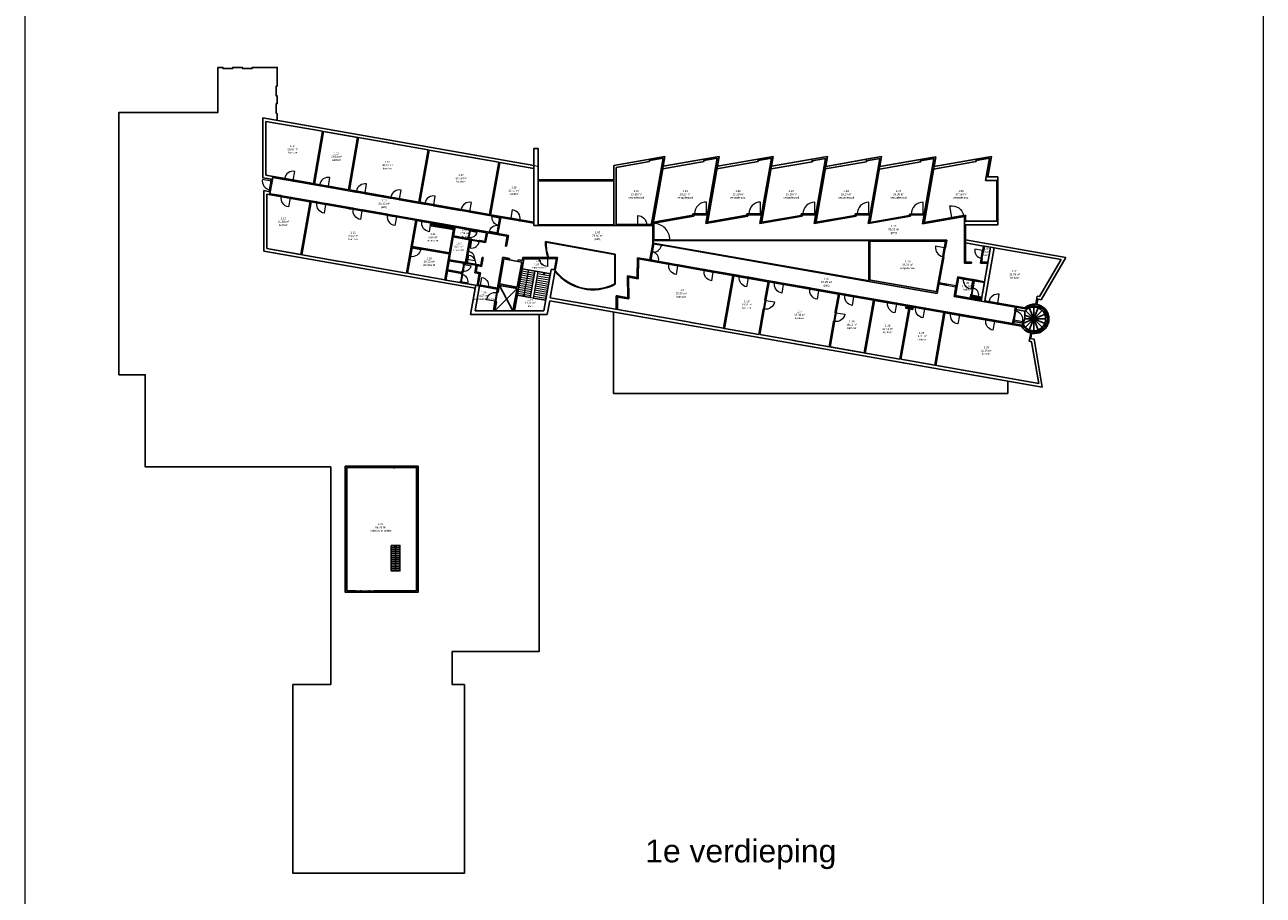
# Model space of a CAD drawing. Header units: inches. Extents: x 15 to 546804, y -66 to 267312.
# Tile 22 of 256: x 214980 to 340980, y 91344 to 179894. Entities that reach past the tile are written whole.
import ezdxf

# ---------------------------------------------------------------- set-up
doc = ezdxf.new("R2010")
doc.units = ezdxf.units.IN
doc.header["$MEASUREMENT"] = 0
doc.linetypes.add('DASHED', pattern=[0.75, 0.5, -0.25])
doc.layers.add('Contour lijnen_2', color=7, linetype='Continuous', lineweight=9)
doc.layers.add('HVA - Contour lijnen', color=7, linetype='Continuous', lineweight=9)
doc.layers.add('LAYER20', color=7, linetype='Continuous')
doc.styles.get("Standard").update_dxf_attribs({"font": 'arial.ttf'})

# ---------------------------------------------------------------- blocks, each defined once
blk = doc.blocks.new('*U3')
at = {"color": 7}
blk.add_lwpolyline([(0, 0), (0, 700, -0.414214), (700, 0, -0.667023)], format="xyb", dxfattribs=at)
blk = doc.blocks.new('*U4')
for points in [[(0, 0), (50, 0), (50, 100), (0, 100)], [(50, 60), (850, 60), (850, 100), (50, 100)], [(850, 0), (900, 0), (900, 100), (850, 100)]]:
    blk.add_lwpolyline(points, close=True)
at = {"layer": 'Contour lijnen_2', "xscale": 1.142857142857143, "yscale": 1.142857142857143, "zscale": 1.142857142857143}
blk.add_blockref('*U3', (50, 100), dxfattribs=at)
blk = doc.blocks.new('*U271')
for points in [[(0, 0), (50, 0), (50, 100), (0, 100)], [(50, 60), (850, 60), (850, 100), (50, 100)], [(850, 0), (900, 0), (900, 100), (850, 100)]]:
    blk.add_lwpolyline(points, close=True)
at = {"layer": 'Contour lijnen_2', "xscale": 1.142857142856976, "yscale": 1.142857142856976, "zscale": 1.142857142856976}
blk.add_blockref('*U3', (50, 100), dxfattribs=at)
blk = doc.blocks.new('*U272')
for points in [[(0, 0), (50, 0), (50, 100), (0, 100)], [(50, 60), (750, 60), (750, 100), (50, 100)], [(750, 0), (800, 0), (800, 100), (750, 100)]]:
    blk.add_lwpolyline(points, close=True)
at = {"layer": 'Contour lijnen_2'}
blk.add_blockref('*U3', (50, 100), dxfattribs=at)
blk = doc.blocks.new('*U273')
for points in [[(0, 0), (50, 0), (50, 100), (0, 100)], [(50, 60), (750, 60), (750, 100), (50, 100)], [(750, 0), (800, 0), (800, 100), (750, 100)]]:
    blk.add_lwpolyline(points, close=True)
at = {"layer": 'Contour lijnen_2'}
blk.add_blockref('*U3', (50, 100), dxfattribs=at)
blk = doc.blocks.new('*U274')
for points in [[(0, 0), (50, 0), (50, 100), (0, 100)], [(50, 60), (750, 60), (750, 100), (50, 100)], [(750, 0), (800, 0), (800, 100), (750, 100)]]:
    blk.add_lwpolyline(points, close=True)
at = {"layer": 'Contour lijnen_2'}
blk.add_blockref('*U3', (50, 100), dxfattribs=at)
blk = doc.blocks.new('*U232')
for points in [[(0, 0), (50, 0), (50, 100), (0, 100)], [(50, 60), (850, 60), (850, 100), (50, 100)], [(850, 0), (900, 0), (900, 100), (850, 100)]]:
    blk.add_lwpolyline(points, close=True)
at = {"layer": 'Contour lijnen_2', "xscale": 1.142857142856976, "yscale": 1.142857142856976, "zscale": 1.142857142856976}
blk.add_blockref('*U3', (50, 100), dxfattribs=at)
blk = doc.blocks.new('*U233')
for points in [[(0, 0), (50, 0), (50, 100), (0, 100)], [(50, 60), (750, 60), (750, 100), (50, 100)], [(750, 0), (800, 0), (800, 100), (750, 100)]]:
    blk.add_lwpolyline(points, close=True)
at = {"layer": 'Contour lijnen_2'}
blk.add_blockref('*U3', (50, 100), dxfattribs=at)
blk = doc.blocks.new('*U234')
for points in [[(0, 0), (50, 0), (50, 100), (0, 100)], [(50, 60), (750, 60), (750, 100), (50, 100)], [(750, 0), (800, 0), (800, 100), (750, 100)]]:
    blk.add_lwpolyline(points, close=True)
at = {"layer": 'Contour lijnen_2'}
blk.add_blockref('*U3', (50, 100), dxfattribs=at)
blk = doc.blocks.new('*U235')
for points in [[(0, 0), (50, 0), (50, 100), (0, 100)], [(50, 60), (750, 60), (750, 100), (50, 100)], [(750, 0), (800, 0), (800, 100), (750, 100)]]:
    blk.add_lwpolyline(points, close=True)
at = {"layer": 'Contour lijnen_2'}
blk.add_blockref('*U3', (50, 100), dxfattribs=at)
blk = doc.blocks.new('*U5')
for points in [[(0, 0), (50, 0), (50, 100), (0, 100)], [(50, 60), (950, 60), (950, 100), (50, 100)], [(950, 0), (1000, 0), (1000, 100), (950, 100)]]:
    blk.add_lwpolyline(points, close=True)
at = {"layer": 'Contour lijnen_2', "xscale": 1.285714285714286, "yscale": 1.285714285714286, "zscale": 1.285714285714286}
blk.add_blockref('*U3', (50, 100), dxfattribs=at)
blk = doc.blocks.new('*U217')
for points in [[(0, 0), (50, 0), (50, 100), (0, 100)], [(50, 60), (1250, 60), (1250, 100), (50, 100)], [(1250, 0), (1300, 0), (1300, 100), (1250, 100)]]:
    blk.add_lwpolyline(points, close=True)
at = {"layer": 'Contour lijnen_2', "xscale": 1.714285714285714, "yscale": 1.714285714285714, "zscale": 1.714285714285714}
blk.add_blockref('*U3', (50, 100), dxfattribs=at)
blk = doc.blocks.new('*U219')
for points in [[(0, 0), (50, 0), (50, 100), (0, 100)], [(50, 60), (1250, 60), (1250, 100), (50, 100)], [(1250, 0), (1300, 0), (1300, 100), (1250, 100)]]:
    blk.add_lwpolyline(points, close=True)
at = {"layer": 'Contour lijnen_2', "xscale": 1.714285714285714, "yscale": 1.714285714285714, "zscale": 1.714285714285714}
blk.add_blockref('*U3', (50, 100), dxfattribs=at)
blk = doc.blocks.new('*U220')
for points in [[(0, 0), (50, 0), (50, 100), (0, 100)], [(50, 60), (1250, 60), (1250, 100), (50, 100)], [(1250, 0), (1300, 0), (1300, 100), (1250, 100)]]:
    blk.add_lwpolyline(points, close=True)
at = {"layer": 'Contour lijnen_2', "xscale": 1.714285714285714, "yscale": 1.714285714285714, "zscale": 1.714285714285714}
blk.add_blockref('*U3', (50, 100), dxfattribs=at)
blk = doc.blocks.new('*U221')
for points in [[(0, 0), (50, 0), (50, 100), (0, 100)], [(50, 60), (1250, 60), (1250, 100), (50, 100)], [(1250, 0), (1300, 0), (1300, 100), (1250, 100)]]:
    blk.add_lwpolyline(points, close=True)
at = {"layer": 'Contour lijnen_2', "xscale": 1.714285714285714, "yscale": 1.714285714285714, "zscale": 1.714285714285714}
blk.add_blockref('*U3', (50, 100), dxfattribs=at)
blk = doc.blocks.new('*U222')
for points in [[(0, 0), (50, 0), (50, 100), (0, 100)], [(50, 60), (1250, 60), (1250, 100), (50, 100)], [(1250, 0), (1300, 0), (1300, 100), (1250, 100)]]:
    blk.add_lwpolyline(points, close=True)
at = {"layer": 'Contour lijnen_2', "xscale": 1.714285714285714, "yscale": 1.714285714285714, "zscale": 1.714285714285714}
blk.add_blockref('*U3', (50, 100), dxfattribs=at)
blk = doc.blocks.new('*U249')
for points in [[(0, 0), (50, 0), (50, 100), (0, 100)], [(50, 60), (1611, 60), (1611, 100), (50, 100)], [(1611, 0), (1661, 0), (1661, 100), (1611, 100)]]:
    blk.add_lwpolyline(points, close=True)
at = {"layer": 'Contour lijnen_2', "color": 7}
blk.add_lwpolyline([(1611, 100), (1611, 881, 0.4142136), (831, 100, 0.4142136), (50, 881), (50, 100)], format="xyb", dxfattribs=at)
blk = doc.blocks.new('*U117')
for points in [[(0, 0), (50, 0), (50, 100), (0, 100)], [(50, 60), (950, 60), (950, 100), (50, 100)], [(950, 0), (1000, 0), (1000, 100), (950, 100)]]:
    blk.add_lwpolyline(points, close=True)
at = {"layer": 'Contour lijnen_2', "xscale": 1.285714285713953, "yscale": 1.285714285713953, "zscale": 1.285714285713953}
blk.add_blockref('*U3', (50, 100), dxfattribs=at)
blk = doc.blocks.new('*U118')
for points in [[(0, 0), (50, 0), (50, 100), (0, 100)], [(50, 60), (950, 60), (950, 100), (50, 100)], [(950, 0), (1000, 0), (1000, 100), (950, 100)]]:
    blk.add_lwpolyline(points, close=True)
at = {"layer": 'Contour lijnen_2', "xscale": 1.285714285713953, "yscale": 1.285714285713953, "zscale": 1.285714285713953}
blk.add_blockref('*U3', (50, 100), dxfattribs=at)
blk = doc.blocks.new('*U120')
for points in [[(0, 0), (50, 0), (50, 100), (0, 100)], [(50, 60), (750, 60), (750, 100), (50, 100)], [(750, 0), (800, 0), (800, 100), (750, 100)]]:
    blk.add_lwpolyline(points, close=True)
at = {"layer": 'Contour lijnen_2'}
blk.add_blockref('*U3', (50, 100), dxfattribs=at)
blk = doc.blocks.new('*U111')
for points in [[(0, 0), (50, 0), (50, 100), (0, 100)], [(50, 60), (1650, 60), (1650, 100), (50, 100)], [(1650, 0), (1700, 0), (1700, 100), (1650, 100)]]:
    blk.add_lwpolyline(points, close=True)
at = {"layer": 'Contour lijnen_2', "color": 7}
blk.add_lwpolyline([(1650, 100), (1650, 900, 0.4142136), (850, 100, 0.4142136), (50, 900), (50, 100)], format="xyb", dxfattribs=at)
blk = doc.blocks.new('*U113')
for points in [[(0, 4), (50, 4), (50, 104), (0, 104)], [(50, 64), (1687, 64), (1687, 104), (50, 104)], [(1687, 4), (1737, 4), (1737, 104), (1687, 104)]]:
    blk.add_lwpolyline(points, close=True)
at = {"layer": 'Contour lijnen_2', "xscale": 2.338265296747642, "yscale": 2.338265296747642, "zscale": 2.338265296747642}
blk.add_blockref('*U3', (50, 104), dxfattribs=at)
blk = doc.blocks.new('*U115')
for points in [[(0, 0), (50, 0), (50, 100), (0, 100)], [(50, 60), (1250, 60), (1250, 100), (50, 100)], [(1250, 0), (1300, 0), (1300, 100), (1250, 100)]]:
    blk.add_lwpolyline(points, close=True)
at = {"layer": 'Contour lijnen_2', "xscale": 1.714285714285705, "yscale": 1.714285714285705, "zscale": 1.714285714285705}
blk.add_blockref('*U3', (50, 100), dxfattribs=at)
blk = doc.blocks.new('*U116')
for points in [[(0, 0), (50, 0), (50, 100), (0, 100)], [(50, 60), (867, 60), (867, 100), (50, 100)], [(867, 0), (917, 0), (917, 100), (867, 100)]]:
    blk.add_lwpolyline(points, close=True)
at = {"layer": 'Contour lijnen_2', "xscale": 1.167688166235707, "yscale": 1.167688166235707, "zscale": 1.167688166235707}
blk.add_blockref('*U3', (50, 100), dxfattribs=at)
blk = doc.blocks.new('*U126')
for points in [[(0, 0), (50, 0), (50, 100), (0, 100)], [(50, 60), (950, 60), (950, 100), (50, 100)], [(950, 0), (1000, 0), (1000, 100), (950, 100)]]:
    blk.add_lwpolyline(points, close=True)
at = {"layer": 'Contour lijnen_2', "xscale": 1.285714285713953, "yscale": 1.285714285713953, "zscale": 1.285714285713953}
blk.add_blockref('*U3', (50, 100), dxfattribs=at)
blk = doc.blocks.new('*U86')
at = {"linetype": 'DASHED'}
blk.add_lwpolyline([(0, 0), (900, 0), (900, 100), (0, 100)], close=True, dxfattribs=at)
blk = doc.blocks.new('*U96')
at = {"linetype": 'DASHED'}
blk.add_lwpolyline([(0, 0), (900, 0), (900, 100), (0, 100)], close=True, dxfattribs=at)
blk = doc.blocks.new('*U97')
at = {"linetype": 'DASHED'}
blk.add_lwpolyline([(0, 0), (1000, 0), (1000, 100), (0, 100)], close=True, dxfattribs=at)

msp = doc.modelspace()

# ---------------------------------------------------------------- linework, layer by layer
for p, q in [((266768, 165588), (239213, 170423)), ((239213, 170423), (239213, 164331)), ((240671, 170881), (240671, 170167)), ((239513, 170066), (239513, 164583)), ((239513, 170066), (245275, 169055)), ((244342, 163736), (245275, 169055)), ((244440, 163719), (245374, 169038)), ((245374, 169038), (252416, 167802)), ((248846, 168428), (247912, 163110)), ((248944, 168411), (248011, 163092)), ((252416, 167802), (252515, 167785)), ((252515, 167785), (256011, 167171)), ((256011, 167171), (255078, 161852)), ((256110, 167154), (255176, 161835)), ((256110, 167154), (259606, 166540)), ((259705, 166523), (263201, 165909)), ((267218, 167319), (266768, 167319)), ((266768, 167319), (266768, 165209)), ((267218, 159477), (267218, 167319)), ((267218, 167319), (267218, 164029)), ((274908, 165592), (280108, 166501)), ((280108, 166501), (279933, 165503)), ((284050, 166223), (285619, 166497)), ((285619, 166497), (284427, 159704)), ((289561, 166218), (291129, 166492)), ((291129, 166492), (289937, 159699)), ((295071, 166212), (296640, 166487)), ((296640, 166487), (295448, 159694)), ((300582, 166207), (302151, 166481)), ((302151, 166481), (300959, 159689)), ((306093, 166202), (307662, 166476)), ((307662, 166476), (306470, 159684)), ((311747, 166218), (313319, 166493)), ((313319, 166493), (312951, 164414)), ((263201, 165909), (262268, 160591)), ((263300, 165892), (262367, 160573)), ((263300, 165892), (266768, 165284)), ((266768, 165209), (266768, 165107)), ((266768, 165107), (266768, 159801)), ((274908, 159477), (274908, 165592)), ((275158, 165382), (278547, 165974)), ((275158, 159477), (275158, 165382)), ((278547, 165972), (278504, 166218)), ((278530, 166073), (279923, 166316)), ((278547, 165974), (278530, 166073)), ((279923, 166316), (278723, 159477)), ((279887, 165241), (278875, 159477)), ((279887, 165241), (284093, 165976)), ((279933, 165503), (279887, 165241)), ((279933, 165503), (284050, 166223)), ((284093, 165976), (284050, 166223)), ((284076, 166075), (285434, 166312)), ((284093, 165976), (284076, 166075)), ((285434, 166312), (284270, 159677)), ((285397, 165236), (289604, 165971)), ((285443, 165498), (289561, 166218)), ((289604, 165971), (289561, 166218)), ((289586, 166070), (290945, 166307)), ((289604, 165971), (289586, 166070)), ((290945, 166307), (289780, 159672)), ((290908, 165231), (295114, 165966)), ((290954, 165493), (295071, 166212)), ((295114, 165966), (295071, 166212)), ((295097, 166065), (296455, 166302)), ((295114, 165966), (295097, 166065)), ((296455, 166302), (295291, 159666)), ((296419, 165226), (300625, 165961)), ((296465, 165488), (300582, 166207)), ((300625, 165961), (300582, 166207)), ((300608, 166059), (301966, 166297)), ((300625, 165961), (300608, 166059)), ((301966, 166297), (300975, 160648)), ((301930, 165221), (306136, 165956)), ((301975, 165482), (306093, 166202)), ((306136, 165956), (306093, 166202)), ((306119, 166054), (307477, 166292)), ((306136, 165956), (306119, 166054)), ((307477, 166292), (306312, 159656)), ((307440, 165211), (311790, 165972)), ((307485, 165473), (311747, 166218)), ((311790, 165972), (311747, 166218)), ((311772, 166070), (313131, 166308)), ((311790, 165972), (311772, 166070)), ((313131, 166308), (312733, 164044)), ((239213, 164331), (240178, 164162)), ((239513, 164583), (240230, 164458)), ((239859, 162924), (240079, 164179)), ((239923, 162709), (240213, 164359)), ((240154, 164027), (240056, 164044)), ((240213, 164359), (240230, 164458)), ((240213, 164359), (241341, 164161)), ((240230, 164458), (241358, 164260)), ((241358, 164260), (241341, 164161)), ((242343, 164087), (242326, 163988)), ((242326, 163988), (244963, 163526)), ((242343, 164087), (244342, 163736)), ((267218, 164129), (274908, 164129)), ((267218, 164029), (274908, 164029)), ((313893, 164044), (312733, 164044)), ((312951, 164414), (312798, 164414)), ((313993, 164414), (312951, 164414)), ((313893, 159914), (313893, 164044)), ((313893, 164044), (313993, 164044)), ((313993, 164044), (313993, 164414)), ((313993, 159914), (313993, 164044)), ((239302, 156869), (239302, 163021)), ((239302, 163021), (239958, 162906)), ((239602, 157121), (239602, 162664)), ((239602, 162664), (239906, 162611)), ((239981, 163042), (239883, 163059)), ((239923, 162709), (239906, 162611)), ((241034, 162413), (239906, 162611)), ((241052, 162511), (239923, 162709)), ((244440, 163719), (244981, 163624)), ((244981, 163624), (244963, 163526)), ((245914, 163460), (245897, 163362)), ((245897, 163362), (248651, 162878)), ((245914, 163460), (247912, 163110)), ((248011, 163092), (248668, 162977)), ((248668, 162977), (248651, 162878)), ((249653, 162804), (249636, 162706)), ((249636, 162706), (252159, 162263)), ((249653, 162804), (251483, 162483)), ((241052, 162511), (241034, 162413)), ((242037, 162339), (242019, 162240)), ((244018, 161889), (242019, 162240)), ((244674, 161876), (242037, 162339)), ((243074, 156511), (244018, 161889)), ((243173, 156494), (244116, 161872)), ((244657, 161777), (244116, 161872)), ((244674, 161876), (244657, 161777)), ((245659, 161703), (245641, 161604)), ((247933, 161202), (245641, 161604)), ((248362, 161229), (245659, 161703)), ((251483, 162483), (251581, 162466)), ((251581, 162466), (252177, 162361)), ((252177, 162361), (252159, 162263)), ((253162, 162189), (253144, 162090)), ((253144, 162090), (255628, 161654)), ((253162, 162189), (255078, 161852)), ((255176, 161835), (255645, 161753)), ((255645, 161753), (255628, 161654)), ((256630, 161580), (256613, 161481)), ((256613, 161481), (259312, 161008)), ((256630, 161580), (259329, 161106)), ((247933, 161202), (248032, 161185)), ((248032, 161185), (248344, 161130)), ((248362, 161229), (248344, 161130)), ((249347, 161056), (249329, 160957)), ((249329, 160957), (251853, 160515)), ((251870, 160613), (249347, 161056)), ((251870, 160613), (251853, 160515)), ((252855, 160440), (252838, 160342)), ((252838, 160342), (254764, 160004)), ((263024, 158670), (252855, 160440)), ((258673, 161221), (258772, 161204)), ((258772, 161204), (259329, 161106)), ((259329, 161106), (259312, 161008)), ((260314, 160933), (260297, 160835)), ((260297, 160835), (264382, 160118)), ((260314, 160933), (262268, 160591)), ((262367, 160573), (264399, 160217)), ((263025, 158674), (263311, 160306)), ((263123, 158656), (263410, 160289)), ((264399, 160217), (264382, 160118)), ((265384, 160044), (265367, 159945)), ((265384, 160044), (266768, 159801)), ((278916, 159709), (283040, 160430)), ((278934, 159814), (282940, 160514)), ((283082, 160663), (282940, 160663)), ((282940, 160663), (282940, 160514)), ((283082, 160563), (283040, 160563)), ((283040, 160563), (283040, 160430)), ((283040, 160563), (283082, 160563)), ((283082, 160563), (283082, 160663)), ((284270, 159677), (288550, 160425)), ((284443, 160663), (284382, 160663)), ((284382, 160563), (284382, 160663)), ((284425, 160563), (284382, 160563)), ((284382, 160563), (284425, 160563)), ((284445, 159809), (288450, 160509)), ((288593, 160658), (288450, 160658)), ((288450, 160658), (288450, 160509)), ((288593, 160558), (288550, 160558)), ((288550, 160558), (288550, 160425)), ((288593, 160558), (288593, 160658)), ((289953, 160658), (289893, 160658)), ((289893, 160558), (289893, 160658)), ((289936, 160558), (289893, 160558)), ((289937, 159699), (294061, 160420)), ((289956, 159804), (293961, 160504)), ((294104, 160653), (293961, 160653)), ((293961, 160653), (293961, 160504)), ((294104, 160553), (294061, 160553)), ((294061, 160553), (294061, 160420)), ((294104, 160553), (294104, 160653)), ((295291, 159666), (299572, 160415)), ((295464, 160653), (295404, 160653)), ((295404, 160553), (295404, 160653)), ((295447, 160553), (295404, 160553)), ((295467, 159799), (299472, 160499)), ((299615, 160648), (299472, 160648)), ((299472, 160648), (299472, 160499)), ((299615, 160548), (299572, 160548)), ((299572, 160548), (299572, 160415)), ((299615, 160548), (299615, 160648)), ((300957, 160548), (300802, 159661)), ((300802, 159661), (300957, 160548)), ((300802, 159661), (305082, 160410)), ((300975, 160648), (300915, 160648)), ((300915, 160548), (300915, 160648)), ((300957, 160548), (300915, 160548)), ((300977, 159793), (304982, 160494)), ((305125, 160643), (304982, 160643)), ((304982, 160643), (304982, 160494)), ((305125, 160543), (305082, 160543)), ((305082, 160543), (305082, 160410)), ((305125, 160543), (305125, 160643)), ((306486, 160643), (306425, 160643)), ((306425, 160543), (306425, 160643)), ((306468, 160543), (306425, 160543)), ((306470, 159684), (310593, 160404)), ((306488, 159788), (310693, 160523)), ((310593, 157704), (310593, 160404)), ((310593, 160404), (310593, 159914)), ((310693, 159914), (310693, 160523)), ((254764, 160004), (254292, 157315)), ((254862, 159986), (254399, 157347)), ((254862, 159986), (255331, 159904)), ((255347, 159995), (255330, 159896)), ((256332, 159822), (256315, 159724)), ((256316, 159731), (256389, 159719)), ((256389, 159719), (256341, 159448)), ((256341, 159448), (258607, 159050)), ((256487, 159701), (256457, 159529)), ((256457, 159529), (256903, 159628)), ((256457, 159529), (256872, 159456)), ((256487, 159701), (256903, 159628)), ((256487, 159701), (256872, 159456)), ((256903, 159628), (256872, 159456)), ((257001, 159611), (256971, 159439)), ((256971, 159439), (258005, 159257)), ((256971, 159439), (258035, 159430)), ((257001, 159611), (258035, 159430)), ((257001, 159611), (258005, 159257)), ((257711, 153943), (258607, 159050)), ((258035, 159430), (258005, 159257)), ((258134, 159412), (258103, 159240)), ((258103, 159240), (258654, 159321)), ((258103, 159240), (258624, 159149)), ((258134, 159412), (258654, 159321)), ((258134, 159412), (258624, 159149)), ((258596, 158408), (258753, 159304)), ((258753, 159304), (258596, 158408)), ((258624, 159149), (258654, 159321)), ((258753, 159304), (260211, 159048)), ((260201, 158994), (260211, 159048)), ((260300, 158977), (260201, 158994)), ((260300, 158977), (260309, 159031)), ((260309, 159031), (261944, 158744)), ((265367, 159945), (266768, 159700)), ((266768, 159801), (266768, 159696)), ((266768, 159696), (266768, 159477)), ((267218, 159477), (266768, 159477)), ((267218, 159527), (274908, 159527)), ((267218, 159477), (274908, 159477)), ((274908, 159477), (275158, 159477)), ((275158, 159577), (277291, 159577)), ((275158, 159477), (277291, 159477)), ((277291, 159577), (277291, 159477)), ((278291, 159577), (278741, 159577)), ((278291, 159577), (278291, 159477)), ((278291, 159477), (278875, 159477)), ((278875, 159477), (278868, 157983)), ((278976, 159720), (278968, 157983)), ((289780, 159672), (289937, 159699)), ((306312, 159656), (306470, 159684)), ((310593, 159914), (313893, 159914)), ((310593, 159544), (313993, 159544)), ((310693, 157704), (310693, 159544)), ((313893, 159914), (313993, 159914)), ((313993, 159914), (313993, 159544)), ((258172, 155994), (258578, 158309)), ((258578, 158309), (260213, 158022)), ((258596, 158408), (260053, 158152)), ((260213, 158022), (260018, 156909)), ((260053, 158152), (260063, 158206)), ((260161, 158189), (260063, 158206)), ((260312, 158005), (260116, 156892)), ((260152, 158134), (260161, 158189)), ((260152, 158134), (260398, 158091)), ((260312, 158005), (260381, 157993)), ((260398, 158091), (260381, 157993)), ((261284, 157936), (261267, 157837)), ((261267, 157837), (261868, 157732)), ((261284, 157936), (261787, 157848)), ((261787, 157848), (261944, 158744)), ((261868, 157732), (262043, 158727)), ((262043, 158727), (264065, 158372)), ((263123, 158653), (264183, 158466)), ((264065, 158372), (263892, 157387)), ((264183, 158466), (263991, 157369)), ((275058, 156559), (267964, 157831)), ((275008, 156517), (268013, 157771)), ((278868, 157643), (278574, 155969)), ((278966, 157626), (278673, 155952)), ((300868, 157983), (278868, 157983)), ((278868, 157643), (278868, 157983)), ((300868, 153783), (278868, 157643)), ((300868, 157933), (278918, 157933)), ((278918, 157685), (278918, 157933)), ((300877, 153832), (278918, 157685)), ((300868, 153783), (300868, 157983)), ((300868, 157983), (308773, 157983)), ((300968, 153918), (300968, 157883)), ((300968, 157883), (308654, 157883)), ((308543, 157251), (308654, 157883)), ((308641, 157234), (308773, 157983)), ((310593, 157704), (310593, 155649)), ((310693, 158009), (320901, 156221)), ((312516, 157384), (310693, 157704)), ((310693, 157704), (310693, 155749)), ((260811, 153095), (239302, 156869)), ((246989, 155824), (239602, 157121)), ((254292, 157315), (253820, 154626)), ((254382, 157248), (253919, 154609)), ((258174, 156583), (254382, 157248)), ((258191, 156681), (254399, 157347)), ((260116, 156892), (260018, 156909)), ((262993, 152712), (263613, 156245)), ((264290, 156126), (263613, 156245)), ((263892, 157387), (263991, 157369)), ((275008, 156517), (275008, 153539)), ((275058, 156559), (275058, 153509)), ((307749, 152728), (308370, 156266)), ((307822, 152563), (308468, 156249)), ((308468, 156249), (308370, 156266)), ((308641, 157234), (308543, 157251)), ((312284, 151780), (313245, 157256)), ((312516, 157384), (312444, 156974)), ((312444, 156974), (312542, 156957)), ((312516, 157384), (312614, 157367)), ((312614, 157367), (312542, 156957)), ((313245, 157256), (312614, 157367)), ((312646, 151818), (313589, 157196)), ((313245, 157256), (313589, 157196)), ((313589, 157196), (320424, 156000)), ((253820, 154626), (247088, 155807)), ((257991, 154960), (258155, 155896)), ((258155, 155896), (257991, 154960)), ((259613, 155640), (258155, 155896)), ((259807, 155707), (258172, 155994)), ((259600, 155566), (259613, 155640)), ((259698, 155549), (259600, 155566)), ((259711, 155623), (259698, 155549)), ((259957, 155580), (259711, 155623)), ((259862, 156022), (259807, 155707)), ((259961, 156005), (259862, 156022)), ((259961, 156005), (259906, 155690)), ((259906, 155690), (259975, 155678)), ((259975, 155678), (259957, 155580)), ((260782, 154668), (260913, 155412)), ((260861, 155523), (260844, 155424)), ((260913, 155412), (260844, 155424)), ((260861, 155523), (261363, 155434)), ((260898, 154750), (261011, 155395)), ((261445, 155319), (261011, 155395)), ((261363, 155434), (261502, 156222)), ((261445, 155319), (261600, 156205)), ((261600, 156205), (261502, 156222)), ((263141, 152686), (263735, 156071)), ((265551, 155753), (263735, 156071)), ((264264, 155978), (264290, 156126)), ((265762, 156080), (264798, 150808)), ((265550, 155753), (265087, 153213)), ((265176, 155971), (265150, 155823)), ((265577, 155900), (265176, 155971)), ((265571, 155061), (268465, 154553)), ((265571, 155061), (266870, 154833)), ((265637, 156230), (265577, 155900)), ((265637, 156230), (269194, 156229)), ((265762, 156080), (267294, 156079)), ((267294, 156079), (267294, 156229)), ((267294, 156129), (269074, 156129)), ((268545, 154988), (267802, 150807)), ((269194, 156229), (268449, 152121)), ((268545, 154988), (268969, 154988)), ((269074, 156129), (268867, 154988)), ((277300, 154171), (277307, 156191)), ((280477, 155635), (277307, 156191)), ((277400, 154052), (277407, 156072)), ((280460, 155537), (277407, 156072)), ((280477, 155635), (280460, 155537)), ((281462, 155462), (281445, 155364)), ((284054, 154906), (281445, 155364)), ((284071, 155005), (281462, 155462)), ((284071, 155005), (284054, 154906)), ((310593, 155649), (311293, 155649)), ((310693, 155749), (311293, 155749)), ((311293, 155749), (311293, 155649)), ((312288, 156088), (312208, 155632)), ((312208, 155632), (312959, 155632)), ((312288, 156088), (312387, 156071)), ((312387, 156071), (312327, 155732)), ((312327, 155732), (312977, 155732)), ((318233, 152255), (320424, 156000)), ((318388, 151925), (320901, 156221)), ((257711, 153943), (253919, 154609)), ((257711, 153943), (257809, 153926)), ((257809, 153926), (257973, 154862)), ((257973, 154862), (257809, 153926)), ((261256, 153321), (257809, 153926)), ((257973, 154862), (259431, 154606)), ((257991, 154960), (259448, 154704)), ((259280, 153744), (259267, 153670)), ((259378, 153727), (259280, 153744)), ((259378, 153727), (259365, 153653)), ((259431, 154606), (259418, 154532)), ((259517, 154515), (259418, 154532)), ((259448, 154704), (259461, 154778)), ((259560, 154761), (259461, 154778)), ((259560, 154761), (259517, 154515)), ((261216, 154592), (260782, 154668)), ((261331, 154673), (260898, 154750)), ((261000, 153366), (261216, 154592)), ((261116, 153447), (261331, 154673)), ((266870, 154834), (266398, 152144)), ((276315, 154344), (277300, 154171)), ((276320, 152122), (276315, 154344)), ((276415, 154224), (277400, 154052)), ((276420, 152003), (276415, 154224)), ((285056, 154832), (285039, 154733)), ((287010, 154387), (285039, 154733)), ((287656, 154375), (285056, 154832)), ((287010, 154387), (286070, 149029)), ((287108, 154370), (286168, 149012)), ((287639, 154277), (287108, 154370)), ((287656, 154375), (287639, 154277)), ((288641, 154203), (288624, 154104)), ((290605, 153756), (288624, 154104)), ((291229, 153748), (288641, 154203)), ((290605, 153756), (290283, 151920)), ((290703, 153739), (290381, 151903)), ((291212, 153650), (290703, 153739)), ((291229, 153748), (291212, 153650)), ((307848, 152711), (300868, 153935)), ((307822, 152563), (300868, 153783)), ((309661, 152342), (309974, 154124)), ((309736, 153344), (309893, 154240)), ((309893, 154240), (310574, 154121)), ((309974, 154124), (310557, 154022)), ((310574, 154121), (310557, 154022)), ((311481, 153860), (311360, 153171)), ((311461, 153965), (311443, 153867)), ((311443, 153867), (311481, 153860)), ((311579, 153843), (311459, 153153)), ((311461, 153965), (312631, 153760)), ((311579, 153843), (312614, 153661)), ((312614, 153661), (311579, 153843)), ((260340, 150410), (260863, 153390)), ((260816, 150809), (261256, 153321)), ((261116, 153447), (261298, 153415)), ((261256, 153321), (261280, 153317)), ((261256, 153321), (261280, 153317)), ((261298, 153415), (261280, 153317)), ((262167, 153161), (262184, 153260)), ((262167, 153161), (263045, 153007)), ((262184, 153260), (263062, 153106)), ((262811, 150809), (265060, 153065)), ((262993, 152712), (263141, 152686)), ((263263, 153381), (265060, 153065)), ((263263, 153381), (264648, 150808)), ((265087, 153213), (263289, 153528)), ((265060, 153065), (264648, 150808)), ((292214, 153576), (292197, 153477)), ((294810, 153019), (292197, 153477)), ((294827, 153117), (292214, 153576)), ((294827, 153117), (294810, 153019)), ((295812, 152944), (295795, 152846)), ((297758, 152501), (295795, 152846)), ((298380, 152494), (295812, 152944)), ((297436, 150665), (297758, 152501)), ((297534, 150647), (297857, 152484)), ((297857, 152484), (298362, 152395)), ((298380, 152494), (298362, 152395)), ((308733, 153418), (307995, 153548)), ((308751, 153517), (308012, 153646)), ((308733, 153418), (308751, 153517)), ((309545, 152261), (309718, 153245)), ((309718, 153245), (309736, 153344)), ((311459, 153153), (311360, 153171)), ((312614, 153661), (312354, 152184)), ((262659, 150809), (262820, 151727)), ((262811, 150809), (262968, 151701)), ((262820, 151727), (262968, 151701)), ((262880, 152062), (262878, 152063)), ((265099, 152372), (266398, 152144)), ((266693, 152092), (267993, 151864)), ((268395, 151826), (268138, 150410)), ((318501, 143034), (268395, 151826)), ((275299, 150919), (268449, 152121)), ((275147, 152328), (275149, 150945)), ((275147, 152328), (275297, 152302)), ((275297, 152302), (276320, 152122)), ((275298, 152200), (275297, 152302)), ((275298, 152200), (276420, 152003)), ((275298, 152200), (275299, 150919)), ((290283, 151920), (290381, 151903)), ((299365, 152321), (299347, 152222)), ((299347, 152222), (301316, 151877)), ((302747, 151728), (299365, 152321)), ((301316, 151877), (300376, 146519)), ((301415, 151860), (300475, 146502)), ((301415, 151860), (302729, 151629)), ((302747, 151728), (302729, 151629)), ((303732, 151555), (303714, 151456)), ((303714, 151456), (304665, 151289)), ((305372, 151267), (303732, 151555)), ((304665, 151289), (304624, 151053)), ((304764, 151272), (305256, 151186)), ((305591, 151228), (305372, 151267)), ((305591, 151228), (305573, 151130)), ((312284, 151780), (309545, 152261)), ((311168, 152077), (309661, 152342)), ((311222, 152383), (311168, 152077)), ((311320, 152365), (311222, 152383)), ((311303, 152267), (311267, 152060)), ((311267, 152060), (312337, 152085)), ((312301, 151879), (311267, 152060)), ((312337, 152085), (311303, 152267)), ((311303, 152267), (312301, 151879)), ((312354, 152184), (311320, 152365)), ((316814, 150985), (312284, 151780)), ((312284, 151780), (312628, 151720)), ((312628, 151720), (312646, 151818)), ((316718, 151104), (312646, 151818)), ((313017, 151651), (313034, 151750)), ((314002, 151479), (314019, 151577)), ((317845, 151453), (317930, 151939)), ((317987, 152296), (317846, 151457)), ((318388, 151925), (317937, 152001)), ((318036, 151984), (317944, 151440)), ((317944, 151439), (318029, 151922)), ((318233, 152255), (317987, 152296)), ((268138, 150410), (260340, 150410)), ((267802, 150807), (260816, 150809)), ((264575, 150408), (264623, 150408)), ((282475, 149660), (275299, 150919)), ((290110, 150935), (289665, 148398)), ((290208, 150918), (289763, 148381)), ((290110, 150935), (290208, 150918)), ((297436, 150665), (297534, 150647)), ((304919, 151001), (304020, 145879)), ((305018, 150984), (304119, 145862)), ((304624, 151053), (304919, 151001)), ((305313, 150932), (305018, 150984)), ((305355, 151168), (305313, 150932)), ((305573, 151130), (305355, 151168)), ((306576, 151056), (306558, 150957)), ((309133, 150505), (306558, 150957)), ((309150, 150604), (306576, 151056)), ((308497, 150617), (307556, 145259)), ((308595, 150600), (307655, 145242)), ((309150, 150604), (309133, 150505)), ((310135, 150431), (310117, 150333)), ((312705, 149879), (310117, 150333)), ((312723, 149977), (310135, 150431)), ((312723, 149977), (312705, 149879)), ((315760, 151170), (315699, 150825)), ((315699, 150825), (315798, 150808)), ((315699, 150825), (315798, 150808)), ((315858, 151153), (315798, 150808)), ((315820, 150935), (316728, 150772)), ((316505, 149534), (316719, 149975)), ((317632, 149975), (316515, 149511)), ((316719, 149975), (316723, 150772)), ((317632, 149975), (316719, 149975)), ((317632, 149975), (316721, 150351)), ((317632, 149975), (316777, 150830)), ((317632, 149975), (316777, 149119)), ((317632, 149975), (317168, 151092)), ((317632, 149975), (317170, 148857)), ((317632, 149975), (317632, 151184)), ((317632, 149975), (318094, 151093)), ((317632, 149975), (318488, 150830)), ((317632, 149975), (318733, 150431)), ((317632, 149975), (318824, 149975)), ((317632, 149975), (318488, 149119)), ((317632, 149975), (317632, 148765)), ((317632, 149975), (318750, 149512)), ((317632, 149975), (318096, 148857)), ((282573, 149643), (286070, 149029)), ((286070, 149029), (286168, 149012)), ((286168, 149012), (289665, 148398)), ((296818, 147143), (297263, 149680)), ((296916, 147126), (297362, 149662)), ((297263, 149680), (297362, 149662)), ((313708, 149804), (313690, 149706)), ((316396, 149231), (313690, 149706)), ((316413, 149329), (313708, 149804)), ((315526, 149840), (315466, 149496)), ((315526, 149840), (315625, 149823)), ((315625, 149823), (315564, 149478)), ((315602, 149696), (316505, 149534)), ((316413, 149329), (316523, 149310)), ((289763, 148381), (293260, 147768)), ((293260, 147768), (293358, 147750)), ((304020, 145879), (293358, 147750)), ((293358, 147750), (300376, 146519)), ((317172, 147691), (317319, 148531)), ((317418, 147647), (317172, 147691)), ((317679, 147906), (317224, 147986)), ((317322, 147969), (317417, 148509)), ((318135, 143403), (317418, 147647)), ((318501, 143034), (317679, 147906)), ((304337, 145519), (303648, 145640)), ((304119, 145862), (318135, 143403)), ((304119, 145862), (307556, 145259)), ((311490, 144264), (310800, 144385)), ((314998, 142389), (314998, 143649)), ((252057, 134840), (252057, 134990)), ((252557, 134765), (252557, 135065)), ((253057, 134840), (253057, 134990)), ((252273, 126721), (253139, 126721)), ((252273, 126511), (253139, 126511)), ((252273, 126301), (253139, 126301)), ((252273, 126091), (253139, 126091)), ((252706, 126931), (252606, 126758)), ((252606, 126758), (252706, 126758)), ((252706, 126931), (252806, 126758)), ((252706, 124330), (252706, 126758)), ((252806, 126758), (252706, 126758)), ((252273, 125881), (253139, 125881)), ((252273, 125671), (253139, 125671)), ((252273, 125461), (253139, 125461)), ((252273, 125251), (253139, 125251)), ((252273, 125041), (253139, 125041)), ((252273, 124831), (253139, 124831)), ((252273, 124621), (253139, 124621)), ((252273, 124411), (253139, 124411)), ((247741, 122317), (248686, 122317)), ((248686, 122167), (248686, 122317)), ((249136, 122092), (249136, 122392)), ((250036, 122092), (250036, 122392)), ((250486, 122167), (250486, 122317)), ((250486, 122317), (254845, 122317))]:
    msp.add_line(p, q)
for points in [[(267304, 150410), (267304, 116130), (258474, 116130), (258474, 112770), (259704, 112770), (259704, 93575), (242266, 93575), (242266, 112765), (246116, 112765), (246116, 134910), (227231, 134910), (227231, 144285), (224551, 144285), (224551, 170975), (234631, 170975), (234631, 175560), (235143, 175560), (235143, 175460), (236143, 175460), (236143, 175560), (237130, 175560), (237130, 175460), (238130, 175460), (238130, 175560), (240671, 175560), (240671, 173649), (240571, 173649), (240571, 172649), (240671, 172649), (240671, 171881), (240571, 171881), (240571, 170881), (240671, 170881)], [(304665, 151289), (304624, 151053), (304919, 151001)], [(304764, 151272), (304739, 151134), (305232, 151048), (305256, 151186)], [(314998, 142389), (274881, 142389), (274881, 150688)], [(305018, 150984), (305313, 150932), (305355, 151168)], [(247741, 122317), (247741, 134840), (252057, 134840)], [(253057, 134840), (254845, 134840), (254845, 122317)]]:
    msp.add_lwpolyline(points)
for points in [[(267964, 157831, 0.0846931), (268212, 156229, 0.0846931)], [(268013, 157771, 0.0824668), (268264, 156229)], [(268943, 154844, 0.3689645), (275058, 153509)], [(268958, 154909, 0.3699572), (275008, 153539, 0.367186)], [(316396, 149231, 2.7725648), (316718, 151104)], [(316526, 149306, 2.7798452), (316814, 150985, 2.7258217)], [(316505, 149534, 3.568071), (316728, 150772)]]:
    msp.add_lwpolyline(points, format="xyb")
for points in [[(247591, 134990), (254995, 134990), (254995, 122167), (247591, 122167)], [(252273, 126931), (253139, 126931), (253139, 124330), (252273, 124330)]]:
    msp.add_lwpolyline(points, close=True)
at = {"layer": 'HVA - Contour lijnen'}
for p, q in [((265353, 153820), (266652, 153592)), ((265389, 154027), (266688, 153799)), ((265426, 154234), (266725, 154006)), ((265462, 154441), (266761, 154213)), ((265498, 154647), (266797, 154419)), ((265534, 154854), (266834, 154626)), ((266220, 154947), (265768, 152380)), ((267165, 154781), (266693, 152092)), ((266984, 153747), (268283, 153519)), ((267020, 153953), (268319, 153725)), ((267056, 154160), (268356, 153932)), ((267093, 154367), (268392, 154139)), ((267129, 154574), (268428, 154346)), ((267815, 154667), (267721, 154550)), ((267721, 154550), (267794, 154539)), ((267866, 154526), (267794, 154539)), ((267815, 154667), (267866, 154526)), ((265135, 152579), (266434, 152351)), ((265172, 152786), (266471, 152558)), ((265208, 152993), (266507, 152765)), ((265244, 153200), (266543, 152972)), ((265280, 153406), (266580, 153178)), ((265317, 153613), (266616, 153385)), ((266766, 152506), (268065, 152278)), ((266802, 152712), (268101, 152484)), ((266839, 152919), (268138, 152691)), ((266875, 153126), (268174, 152898)), ((266911, 153333), (268210, 153105)), ((266948, 153540), (268247, 153312)), ((265747, 152251), (265696, 152392)), ((265696, 152392), (265768, 152380)), ((265747, 152251), (265841, 152369)), ((265841, 152369), (265768, 152380)), ((266730, 152299), (268029, 152071))]:
    msp.add_line(p, q, dxfattribs=at)
for points in [[(214980, 267312), (214980, 178212)], [(340980, 267312), (340980, 178212)], [(214980, 178212), (214980, 89112)], [(340980, 178212), (340980, 89112)]]:
    msp.add_lwpolyline(points, dxfattribs=at)
msp.add_lwpolyline([(317944, 151439, -1.0037054), (317417, 148509), (317322, 147969), (317679, 147906), (318501, 143034), (268395, 151826), (268138, 150410), (260340, 150410), (260811, 153095), (239302, 156869), (239302, 163021), (239859, 162924), (240079, 164179), (239213, 164331), (239213, 170423), (266768, 165588), (267218, 165509), (267218, 164129), (274908, 164129), (274908, 165592), (280108, 166501), (279933, 165503), (285619, 166497), (285443, 165498), (291129, 166492), (290954, 165493), (296640, 166487), (296465, 165488), (302151, 166481), (301975, 165482), (307662, 166476), (307485, 165473), (313319, 166493), (312951, 164414), (313993, 164414), (313993, 159544), (310693, 159544), (310693, 158009), (320901, 156221), (318388, 151925), (318036, 151984), (317944, 151440)], format="xyb", dxfattribs=at)
for points in [[(239513, 170066), (245275, 169055), (244342, 163736), (239513, 164583)], [(245374, 169038), (248846, 168428), (247912, 163110), (244440, 163719)], [(248944, 168411), (256011, 167171), (255078, 161852), (248011, 163092)], [(256110, 167154), (263201, 165909), (262268, 160591), (255176, 161835)], [(263300, 165892), (266768, 165284), (266768, 159801), (262367, 160573)], [(275158, 159577), (275158, 165382), (278547, 165974), (278530, 166073), (279923, 166316), (278741, 159577)], [(278934, 159814), (279887, 165241), (284093, 165976), (284076, 166075), (285434, 166312), (284443, 160663), (282940, 160663), (282940, 160514)], [(284445, 159809), (285397, 165236), (289604, 165971), (289586, 166070), (290945, 166307), (289953, 160658), (288450, 160658), (288450, 160509)], [(289956, 159804), (290908, 165231), (295114, 165966), (295097, 166065), (296455, 166302), (295464, 160653), (293961, 160653), (293961, 160504)], [(295467, 159799), (296419, 165226), (300625, 165961), (300608, 166059), (301966, 166297), (300975, 160648), (299472, 160648), (299472, 160499)], [(300977, 159793), (301930, 165221), (306136, 165956), (306119, 166054), (307477, 166292), (306486, 160643), (304982, 160643), (304982, 160494)], [(307440, 165211), (311790, 165972), (311772, 166070), (313131, 166308), (312733, 164044), (313893, 164044), (313893, 159914), (310693, 159914), (310693, 160523), (306488, 159788)], [(239923, 162709), (240213, 164359), (263311, 160306), (263024, 158670)], [(239602, 162664), (244018, 161889), (243074, 156511), (239602, 157121)], [(244116, 161872), (254764, 160004), (253820, 154626), (243173, 156494)], [(278976, 159720), (283040, 160430), (283040, 160563), (284425, 160563), (284270, 159677), (288550, 160425), (288550, 160558), (289936, 160558), (289780, 159672), (294061, 160420), (294061, 160553), (295447, 160553), (295291, 159666), (299572, 160415), (299572, 160548), (300957, 160548), (300802, 159661), (305082, 160410), (305082, 160543), (306468, 160543), (306312, 159656), (310593, 160404), (310593, 155649), (311293, 155649), (311293, 155749), (310693, 155749), (310693, 157704), (312516, 157384), (312208, 155632), (312959, 155632), (312631, 153760), (309893, 154240), (309736, 153344), (308012, 153646), (308773, 157983), (278968, 157983)], [(254862, 159986), (256389, 159719), (256341, 159448), (258607, 159050), (258191, 156681), (254399, 157347)], [(261944, 158744), (260309, 159031), (260300, 158977), (260201, 158994), (260211, 159048), (258753, 159304), (258596, 158408), (260053, 158152), (260063, 158206), (260161, 158189), (260152, 158134), (261787, 157848)], [(260213, 158022), (258578, 158309), (258172, 155994), (259807, 155707)], [(278966, 157626), (307822, 152563), (307995, 153548), (309718, 153245), (309545, 152261), (315760, 151170), (315466, 149496), (278673, 155952)], [(300968, 157883), (308654, 157883), (307749, 152728), (300968, 153918)], [(254382, 157248), (258174, 156583), (257711, 153943), (253919, 154609)], [(312614, 157367), (313245, 157256), (312977, 155732), (312327, 155732)], [(258155, 155896), (257991, 154960), (259448, 154704), (259461, 154778), (259560, 154761), (259517, 154515), (259418, 154532), (259431, 154606), (257973, 154862), (257809, 153926), (259267, 153670), (259280, 153744), (259378, 153727), (259365, 153653), (261000, 153366), (261216, 154592), (260782, 154668), (260913, 155412), (259711, 155623), (259698, 155549), (259600, 155566), (259613, 155640)], [(265571, 155061), (264798, 150808), (267802, 150807), (268465, 154553), (267165, 154781), (266693, 152092), (266398, 152144), (266870, 154833)], [(265762, 156080), (265571, 155061), (268465, 154553), (268545, 154988), (268867, 154988), (269074, 156129), (267294, 156129), (267294, 156079)], [(275299, 150919), (275298, 152200), (276420, 152003), (276415, 154224), (277400, 154052), (277407, 156072), (287010, 154387), (286070, 149029)], [(287108, 154370), (290605, 153756), (289665, 148398), (286168, 149012)], [(290703, 153739), (297758, 152501), (296818, 147143), (289763, 148381)], [(309974, 154124), (309661, 152342), (311168, 152077), (311222, 152383), (312354, 152184), (312614, 153661), (311579, 153843), (311459, 153153), (311360, 153171), (311481, 153860)], [(261256, 153321), (263045, 153007), (262993, 152712), (263018, 152707), (262845, 151723), (262820, 151727), (262659, 150809), (260816, 150809)], [(297857, 152484), (301316, 151877), (300376, 146519), (296916, 147126)], [(301415, 151860), (304665, 151289), (304624, 151053), (304919, 151001), (304020, 145879), (300475, 146502)], [(308497, 150617), (305355, 151168), (305313, 150932), (305018, 150984), (304119, 145862), (307556, 145259)], [(247591, 134990), (254995, 134990), (254995, 122167), (247591, 122167)], [(247741, 134840), (252057, 134840), (252057, 134865), (253057, 134865), (253057, 134840), (254845, 134840), (254845, 122317), (250486, 122317), (250486, 122292), (248686, 122292), (248686, 122317), (247741, 122317)], [(252273, 126931), (253139, 126931), (253139, 124330), (252273, 124330)]]:
    msp.add_lwpolyline(points, close=True, dxfattribs=at)
for points in [[(263410, 160289), (266768, 159696), (266768, 159477), (278875, 159477), (278868, 157983), (278868, 157643), (278574, 155969), (277307, 156191), (277300, 154171), (276315, 154344), (276320, 152122), (275147, 152328), (275149, 150945), (268449, 152121), (268943, 154844, 0.3689645), (275058, 153509), (275058, 156559), (267964, 157831, 0.0846931), (268212, 156229), (265637, 156230), (265577, 155900), (265176, 155971), (265150, 155823), (264264, 155978), (264290, 156126), (263613, 156245), (263062, 153106), (261116, 153447), (261331, 154673), (260898, 154750), (261011, 155395), (261445, 155319), (261600, 156205), (261502, 156222), (261363, 155434), (259906, 155690), (260312, 158005), (261868, 157732), (262043, 158727), (264065, 158372), (263892, 157387), (263991, 157369), (264183, 158466), (263123, 158653)], [(313589, 157196), (320424, 156000), (318233, 152255), (317987, 152296), (317846, 151457, 0.2047057), (316718, 151104), (312646, 151818)], [(316396, 149231, 0.2024341), (317319, 148531), (317172, 147691), (317418, 147647), (318135, 143403), (307655, 145242), (308595, 150600)], [(315820, 150935), (316728, 150772, -3.568071), (316505, 149534), (315602, 149696)]]:
    msp.add_lwpolyline(points, format="xyb", close=True, dxfattribs=at)

# ---------------------------------------------------------------- block references
at = {"xscale": -1}
for name, p, rotation in [('*U5', (242326, 163988), 350.0477035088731), ('*U5', (240154, 164027), 80.04770350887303), ('*U5', (245897, 163362), 350.0477035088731), ('*U5', (249636, 162706), 350.0477035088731), ('*U5', (253144, 162090), 350.0477035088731), ('*U5', (256613, 161481), 350.0477035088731), ('*U5', (260297, 160835), 350.0477035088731), ('*U249', (263410, 160289), 80.04770350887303), ('*U113', (278868, 157983), 270), ('*U4', (260398, 158091), 170.047703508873), ('*U4', (260398, 158091), 170.047703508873), ('*U271', (259862, 156022), 260.047703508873), ('*U232', (259862, 156022), 260.047703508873), ('*U5', (308641, 157234), 80.04770350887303), ('*U4', (312542, 156957), 80.04770350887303), ('*U272', (259280, 153744), 260.047703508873), ('*U233', (259280, 153744), 260.047703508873), ('*U120', (311222, 152383), 260.047703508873), ('*U5', (314002, 151479), 350.0477035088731), ('*U5', (315526, 149840), 260.047703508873), ('*U97', (252057, 134965), 180), ('*U86', (248686, 122292), 180), ('*U96', (249586, 122292), 180)]:
    msp.add_blockref(name, p, dxfattribs=dict(at, rotation=rotation))
for name, p, rotation in [('*U5', (242037, 162339), 170.0477035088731), ('*U5', (245659, 161703), 170.0477035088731), ('*U115', (309273, 160174), 9.915530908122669), ('*U5', (249347, 161056), 170.0477035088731), ('*U5', (252855, 160440), 170.0477035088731), ('*U5', (264382, 160118), 350.0477035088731), ('*U5', (256332, 159822), 170.0477035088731), ('*U274', (260201, 158994), 260.047703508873), ('*U235', (260201, 158994), 260.047703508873), ('*U111', (278868, 157643), 260.047703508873), ('*U126', (254283, 157266), 260.047703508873), ('*U4', (259957, 155580), 350.0477035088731), ('*U4', (259957, 155580), 350.0477035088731), ('*U273', (259600, 155566), 260.047703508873), ('*U234', (259600, 155566), 260.047703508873), ('*U116', (268212, 156229), 180), ('*U5', (281462, 155462), 170.0477035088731), ('*U5', (285056, 154832), 170.0477035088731), ('*U4', (261280, 153317), 350.0477035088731), ('*U5', (288641, 154203), 170.0477035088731), ('*U5', (292214, 153576), 170.0477035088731), ('*U5', (311461, 153965), 170.0477035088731), ('*U5', (262943, 151705), 80.04770350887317), ('*U5', (295812, 152944), 170.0477035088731), ('*U5', (299365, 152321), 170.0477035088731), ('*U117', (290283, 151920), 260.047703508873), ('*U5', (303732, 151555), 170.0477035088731), ('*U5', (306576, 151056), 170.0477035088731), ('*U118', (297436, 150665), 260.047703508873), ('*U5', (310135, 150431), 170.0477035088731), ('*U5', (313708, 149804), 170.0477035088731)]:
    msp.add_blockref(name, p, dxfattribs=dict(rotation=rotation))
for name, p in [('*U222', (284382, 160563)), ('*U221', (289893, 160558)), ('*U220', (295404, 160553)), ('*U219', (300915, 160548)), ('*U217', (306425, 160543))]:
    msp.add_blockref(name, p, dxfattribs=at)
msp.add_blockref('*U5', (277291, 159479))

# ---------------------------------------------------------------- texts
at = {"layer": 'HVA - Contour lijnen'}
msp.add_text('1e verdieping', height=2317.56, dxfattribs=at).set_placement((278110, 94690))
at = {"layer": 'LAYER20', "char_height": 200, "attachment_point": 1}
for s, heights, insert in [('\\pxqc;1.14\\P29,03 m²\\Pkantoor', [1193], (240928, 167666)), ('\\pxqc;1.15\\P19,04 m²\\Pkantoor', [1193], (245348, 166912)), ('\\pxqc;1.16\\P38,75 m²\\Pkantoor', [1193], (250557, 166051)), ('\\pxqc;1.17\\P38,88 m²\\Pkantoor', [1193], (258042, 164716)), ('\\pxqc;1.18\\P21,57 m²\\Pkantoor', [1193], (263431, 163460)), ('\\pxqc;1.20\\P25,80 m²\\Pvergaderzaal', [1193], (275874, 163083)), ('\\pxqc;1.21\\P29,20 m²\\Pvergaderzaal', [1193], (280841, 163083)), ('\\pxqc;1.22\\P29,20 m²\\Pvergaderzaal', [1193], (286225, 163083)), ('\\pxqc;1.23\\P29,20 m²\\Pvergaderzaal', [1193], (291644, 163083)), ('\\pxqc;1.24\\P29,20 m²\\Pvergaderzaal', [1193], (297231, 163083)), ('\\pxqc;1.25\\P29,20 m²\\Pvergaderzaal', [1193], (302560, 163083)), ('\\pxqc;1.26\\P37,26 m²\\Pvergaderzaal', [1193], (308912, 163083)), ('\\pxqc;1.19\\P39,12 m²\\Pgang', [1193], (250198, 162126)), ('\\pxqc;1.13\\P21,86 m²\\Pkantoor', [1193], (239971, 160298)), ('\\pxqc;1.12\\P59,02 m²\\Pkantoor', [1193], (247065, 158854)), ('\\pxqc;1.09\\P2,94 m²\\Ptoilet', [1208], (258414, 159131)), ('\\pxqc;1.05\\P78,61 m²\\Pgang', [1193], (271940, 158878)), ('\\pxqc;1.27\\P85,03 m²\\Pgang', [1193], (302067, 159514)), ('\\pxqc;1.11\\P9,69 m²\\Ponbekend', [1193], (255189, 158717)), ('\\pxqc;1.08\\P3,90 m²\\Pmiva toilet', [1193], (257828, 157739)), ('\\pxqc;1.28\\P1,03 m²\\PWK', [1193], (311425, 157222)), ('\\pxqc;1.10\\P10,32 m²\\Ponbekend', [1193], (254789, 156229)), ('\\pxqc;1.04\\P4,24 m²\\Ptrappenhuis', [1193], (265931, 155968)), ('\\pxqc;1.29\\P33,26 m²\\Pvergaderzaal', [1193], (303488, 155914)), ('\\pxqc;1.40\\P65,25 m²\\Pgang', [1193], (295235, 154155)), ('\\pxqc;1.30\\P4,42 m²\\Ptoilet', [1193], (309463, 153728)), ('\\pxqc;1.31\\P31,99 m²\\Pkantoor', [1193], (314372, 154935)), ('\\pxqc;1.06\\P4,37 m²\\Ptechnische ruimte', [1193], (260364, 152767)), ('\\pxqc;1.39\\P55,35 m²\\Pkantoor', [1193], (280443, 152999)), ('\\pxqc;1.03\\P11,16 m²\\Ptrap', [1193], (265083, 152043)), ('\\pxqc;1.38\\P19,31 m²\\Pkantoor', [1193], (287119, 151871)), ('\\pxqc;1.37\\P38,94 m²\\Pkantoor', [1193], (292484, 150823)), ('\\pxqc;1.32\\P5,61 m²\\Ptrap', [1193], (316229, 150630)), ('\\pxqc;1.36\\P19,11 m²\\Pkantoor', [1193], (297798, 149815)), ('\\pxqc;1.35\\P19,51 m²\\Pkantoor', [1193], (301450, 149389)), ('\\pxqc;1.34\\P18,91 m²\\Pkantoor', [1193], (304903, 148652)), ('\\pxqc;1.33\\P52,26 m²\\Pkantoor', [1193], (311492, 147189)), ('\\pxqc;1.01\\P86,78 m²\\Ptechnische ruimte', [1193], (249874, 129209)), ('\\pxqc;1.02\\P2,25 m²\\Ptrap', [1193], (251339, 126036))]:
    msp.add_mtext_dynamic_manual_height_columns(s, width=2639.93, gutter_width=12.5, heights=heights, dxfattribs=dict(at, insert=insert))

doc.saveas('drawing.dxf')
